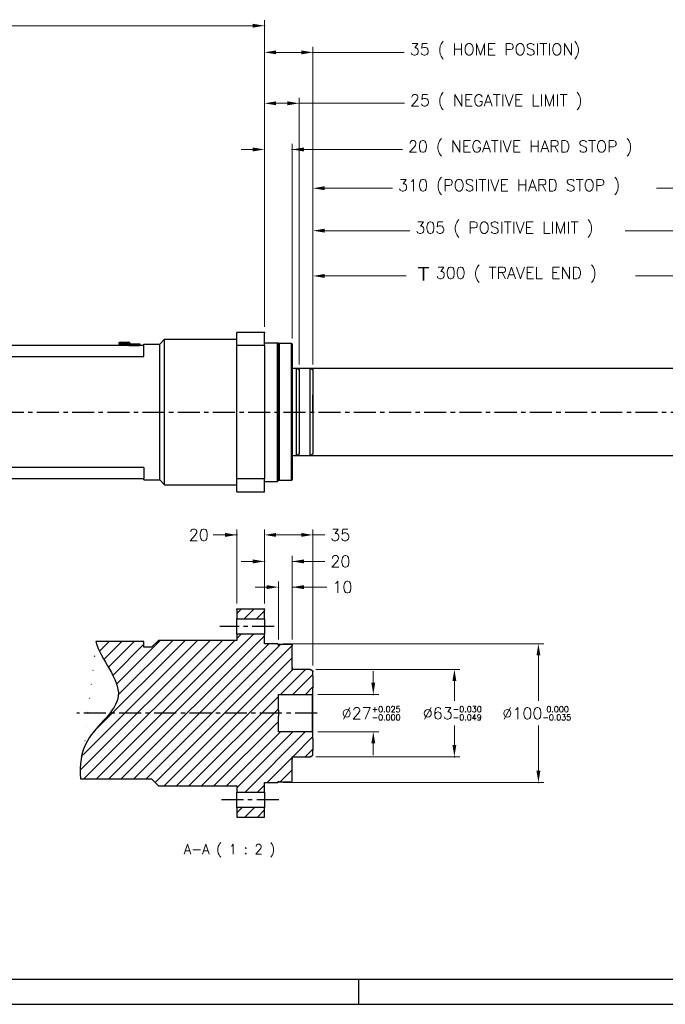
# Model space of a CAD drawing. Extents: x 47048 to 48775, y 4691 to 5879.
# Tile 6 of 28: x 47644 to 48110, y 4691 to 5401. Entities that reach past the tile are written whole.
import ezdxf

# ---------------------------------------------------------------- set-up
doc = ezdxf.new("R2010")
doc.units = 0
doc.header["$LTSCALE"] = 25.4
doc.linetypes.add('CENTER', pattern=[2, 1.25, -0.25, 0.25, -0.25])
doc.linetypes.add('CHAIN', pattern=[0.35429999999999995, 0.2362, -0.0295, 0.0591, -0.0295])
doc.layers.get('0').update_dxf_attribs({"linetype": 'CONTINUOUS'})
for name, color, linetype in [('ATA-CENTER', 133, 'CENTER'), ('ATA-HATCH', 252, 'CONTINUOUS'), ('ATA-TEXT', 7, 'CONTINUOUS')]:
    doc.layers.add(name, color=color, linetype=linetype)
doc.layers.add('ATA-DIM', color=252, linetype='CONTINUOUS', lineweight=25)
doc.layers.add('ATA-SECTION', color=3, linetype='CHAIN', lineweight=40)
doc.styles.get("Standard").update_dxf_attribs({"font": 'simplex.shx'})
doc.styles.add('주 문자 (ISO)', font='arial.ttf')
doc.dimstyles.new('ata_A1', dxfattribs={"dimtxt": 4.2, "dimasz": 4.2, "dimexe": 2, "dimexo": 2, "dimgap": 2, "dimtad": 0, "dimtih": 1, "dimtoh": 1, "dimdec": 6, "dimdsep": 46, "dimtxsty": 'Standard', "dimcen": 0, "dimclrd": 252, "dimclre": 252, "dimclrt": 4, "dimadec": 6, "dimazin": 2, "dimtfac": 1, "dimtdec": 6, "dimtofl": 0, "dimtmove": 0, "dimatfit": 3, "dimfxl": 0, "dimtolj": 1, "dimtzin": 0, "dimlwd": 0, "dimlwe": 0, "dimarcsym": 0})

# ---------------------------------------------------------------- blocks, each defined once
blk = doc.blocks.new('*D12127')
at = {"color": 0}
for p in [(48161.03966307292, 5248.747061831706), (47856.03966307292, 5148.238948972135), (48161.03966307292, 5148.238948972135)]:
    blk.add_point(p, dxfattribs=at)
at = {"layer": 'ATA-DIM', "color": 252, "lineweight": 0}
for p, q in [((47856.03966307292, 5152.238948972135), (47856.03966307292, 5252.747061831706)), ((48161.03966307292, 5152.238948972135), (48161.03966307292, 5252.747061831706)), ((47864.43966307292, 5248.747061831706), (47925.89594538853, 5248.747061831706)), ((48152.63966307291, 5248.747061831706), (48081.31594538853, 5248.747061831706))]:
    blk.add_line(p, q, dxfattribs=at)
at = {"layer": 'ATA-DIM', "color": 252}
for points in [[(47864.43966307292, 5250.147061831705), (47864.43966307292, 5247.347061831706), (47856.03966307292, 5248.747061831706)], [(48152.63966307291, 5247.347061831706), (48152.63966307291, 5250.147061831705), (48161.03966307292, 5248.747061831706)]]:
    blk.add_solid(points, dxfattribs=at)
at = {"layer": 'ATA-DIM', "color": 4, "ltscale": 0.2, "insert": (47929.89594538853, 5255.131061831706), "char_height": 8.4, "attachment_point": 1}
blk.add_mtext('\\A1;305 ( POSITIVE LIMIT )', dxfattribs=at)
blk = doc.blocks.new('*D12125')
at = {"color": 0}
for p in [(48166.03966307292, 5279.397638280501), (47856.03966307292, 5148.238948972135), (48166.03966307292, 5148.238948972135)]:
    blk.add_point(p, dxfattribs=at)
at = {"layer": 'ATA-DIM', "color": 252, "lineweight": 0}
for p, q in [((47856.03966307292, 5152.238948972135), (47856.03966307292, 5283.397638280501)), ((47864.43966307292, 5279.397638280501), (47913.46502450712, 5279.397638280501)), ((48157.63966307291, 5279.397638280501), (48103.91302450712, 5279.397638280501)), ((48166.03966307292, 5152.238948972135), (48166.03966307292, 5283.397638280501))]:
    blk.add_line(p, q, dxfattribs=at)
at = {"layer": 'ATA-DIM', "color": 252}
for points in [[(47864.43966307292, 5280.797638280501), (47864.43966307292, 5277.997638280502), (47856.03966307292, 5279.397638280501)], [(48157.63966307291, 5277.997638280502), (48157.63966307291, 5280.797638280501), (48166.03966307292, 5279.397638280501)]]:
    blk.add_solid(points, dxfattribs=at)
at = {"layer": 'ATA-DIM', "color": 4, "ltscale": 0.2, "insert": (47917.46502450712, 5285.781638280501), "char_height": 8.4, "attachment_point": 1}
blk.add_mtext('\\A1;310 (POSITIVE HARD STOP )', dxfattribs=at)
blk = doc.blocks.new('*D12124')
at = {"color": 0}
for p in [(48156.03966307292, 5216.098311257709), (47856.03966307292, 5148.238948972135), (48156.03966307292, 5148.238948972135)]:
    blk.add_point(p, dxfattribs=at)
at = {"layer": 'ATA-DIM', "color": 252, "lineweight": 0}
for p, q in [((47856.03966307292, 5152.238948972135), (47856.03966307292, 5220.098311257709)), ((47864.43966307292, 5216.098311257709), (47923.28966307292, 5216.098311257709)), ((48147.63966307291, 5216.098311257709), (48088.78966307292, 5216.098311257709)), ((48156.03966307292, 5152.238948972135), (48156.03966307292, 5220.098311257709))]:
    blk.add_line(p, q, dxfattribs=at)
at = {"layer": 'ATA-DIM', "color": 252}
for points in [[(47864.43966307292, 5217.498311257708), (47864.43966307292, 5214.698311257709), (47856.03966307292, 5216.098311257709)], [(48147.63966307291, 5214.698311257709), (48147.63966307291, 5217.498311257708), (48156.03966307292, 5216.098311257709)]]:
    blk.add_solid(points, dxfattribs=at)
at = {"layer": 'ATA-DIM', "color": 4, "ltscale": 0.2, "insert": (47927.28966307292, 5222.482311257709), "char_height": 8.4, "attachment_point": 1}
blk.add_mtext('\\A1;   300 ( TRAVEL END )', dxfattribs=at)
blk = doc.blocks.new('*D12123')
at = {"color": 0}
for p in [(47856.03966307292, 5377.411660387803), (47821.03966307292, 5175.393649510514), (47856.03966307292, 5148.238948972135)]:
    blk.add_point(p, dxfattribs=at)
at = {"layer": 'ATA-DIM', "color": 252, "lineweight": 0}
for p, q in [((47821.03966307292, 5179.393649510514), (47821.03966307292, 5381.411660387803)), ((47856.03966307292, 5152.238948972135), (47856.03966307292, 5381.411660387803)), ((47829.43966307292, 5377.411660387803), (47847.63966307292, 5377.411660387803)), ((47856.03966307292, 5377.411660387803), (47921.83952247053, 5377.411660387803))]:
    blk.add_line(p, q, dxfattribs=at)
at = {"layer": 'ATA-DIM', "color": 252}
for points in [[(47829.43966307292, 5378.811660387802), (47829.43966307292, 5376.011660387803), (47821.03966307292, 5377.411660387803)], [(47847.63966307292, 5376.011660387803), (47847.63966307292, 5378.811660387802), (47856.03966307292, 5377.411660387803)]]:
    blk.add_solid(points, dxfattribs=at)
at = {"layer": 'ATA-DIM', "color": 4, "ltscale": 0.2, "insert": (47925.83952247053, 5383.795660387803), "char_height": 8.4, "attachment_point": 1}
blk.add_mtext('\\A1;35 ( HOME POSITION)', dxfattribs=at)
blk = doc.blocks.new('*D12122')
at = {"color": 0}
for p in [(47846.03966307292, 5340.660219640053), (47821.03966307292, 5175.393649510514), (47846.03966307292, 5148.238948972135)]:
    blk.add_point(p, dxfattribs=at)
at = {"layer": 'ATA-DIM', "color": 252, "lineweight": 0}
for p, q in [((47821.03966307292, 5179.393649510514), (47821.03966307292, 5344.660219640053)), ((47846.03966307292, 5152.238948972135), (47846.03966307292, 5344.660219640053)), ((47829.43966307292, 5340.660219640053), (47837.63966307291, 5340.660219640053)), ((47846.03966307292, 5340.660219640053), (47921.93950121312, 5340.660219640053))]:
    blk.add_line(p, q, dxfattribs=at)
at = {"layer": 'ATA-DIM', "color": 252}
for points in [[(47829.43966307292, 5342.060219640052), (47829.43966307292, 5339.260219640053), (47821.03966307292, 5340.660219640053)], [(47837.63966307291, 5339.260219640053), (47837.63966307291, 5342.060219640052), (47846.03966307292, 5340.660219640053)]]:
    blk.add_solid(points, dxfattribs=at)
at = {"layer": 'ATA-DIM', "color": 4, "ltscale": 0.2, "insert": (47925.93950121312, 5347.044219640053), "char_height": 8.4, "attachment_point": 1}
blk.add_mtext('\\A1;25 ( NEGATIVE LIMIT )', dxfattribs=at)
blk = doc.blocks.new('*D12121')
at = {"color": 0}
for p in [(47841.03966307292, 5307.339874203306), (47821.03966307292, 5175.393649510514), (47841.03966307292, 5166.893649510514)]:
    blk.add_point(p, dxfattribs=at)
at = {"layer": 'ATA-DIM', "color": 252, "lineweight": 0}
for p, q in [((47812.63966307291, 5307.339874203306), (47804.23966307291, 5307.339874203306)), ((47821.03966307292, 5179.393649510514), (47821.03966307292, 5311.339874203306)), ((47841.03966307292, 5170.893649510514), (47841.03966307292, 5311.339874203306)), ((47841.03966307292, 5307.339874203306), (47920.58429741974, 5307.339874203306)), ((47849.43966307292, 5307.339874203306), (47857.83966307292, 5307.339874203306))]:
    blk.add_line(p, q, dxfattribs=at)
at = {"layer": 'ATA-DIM', "color": 252}
for points in [[(47812.63966307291, 5305.939874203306), (47812.63966307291, 5308.739874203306), (47821.03966307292, 5307.339874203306)], [(47849.43966307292, 5308.739874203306), (47849.43966307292, 5305.939874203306), (47841.03966307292, 5307.339874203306)]]:
    blk.add_solid(points, dxfattribs=at)
at = {"layer": 'ATA-DIM', "color": 4, "ltscale": 0.2, "insert": (47924.58429741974, 5313.723874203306), "char_height": 8.4, "attachment_point": 1}
blk.add_mtext('\\A1;20 ( NEGATIVE HARD STOP )', dxfattribs=at)
blk = doc.blocks.new('*D12130')
at = {"color": 0}
for p in [(47854.03966307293, 4932.166524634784), (47854.03966307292, 4869.166524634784), (47958.03966307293, 4869.166524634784)]:
    blk.add_point(p, dxfattribs=at)
at = {"layer": 'ATA-DIM', "color": 252, "lineweight": 0}
for p, q in [((47858.03966307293, 4932.166524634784), (47962.03966307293, 4932.166524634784)), ((47958.03966307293, 4923.766524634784), (47958.03966307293, 4909.566524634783)), ((47958.03966307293, 4877.566524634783), (47958.03966307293, 4891.766524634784)), ((47858.03966307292, 4869.166524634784), (47962.03966307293, 4869.166524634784))]:
    blk.add_line(p, q, dxfattribs=at)
at = {"layer": 'ATA-DIM', "color": 252}
for points in [[(47959.43966307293, 4923.766524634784), (47956.63966307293, 4923.766524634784), (47958.03966307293, 4932.166524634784)], [(47956.63966307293, 4877.566524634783), (47959.43966307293, 4877.566524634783), (47958.03966307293, 4869.166524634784)]]:
    blk.add_solid(points, dxfattribs=at)
at = {"layer": 'ATA-DIM', "color": 4, "ltscale": 0.2, "insert": (47935.27566307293, 4905.566524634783), "char_height": 8.4, "attachment_point": 1}
blk.add_mtext('\\A1;%%C63{\\H4.200000;\\S-0.030^ -0.049;}', dxfattribs=at)
blk = doc.blocks.new('*D12128')
at = {"color": 0}
for p in [(47855.53966307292, 4914.166524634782), (47899.53966307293, 4914.166524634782), (47855.53966307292, 4887.16652463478)]:
    blk.add_point(p, dxfattribs=at)
at = {"layer": 'ATA-DIM', "color": 252, "lineweight": 0}
for p, q in [((47899.53966307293, 4922.566524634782), (47899.53966307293, 4930.966524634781)), ((47859.53966307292, 4914.166524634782), (47903.53966307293, 4914.166524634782)), ((47859.53966307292, 4887.16652463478), (47903.53966307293, 4887.16652463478)), ((47899.53966307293, 4878.766524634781), (47899.53966307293, 4870.366524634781))]:
    blk.add_line(p, q, dxfattribs=at)
at = {"layer": 'ATA-DIM', "color": 252}
for points in [[(47898.13966307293, 4922.566524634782), (47900.93966307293, 4922.566524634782), (47899.53966307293, 4914.166524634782)], [(47900.93966307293, 4878.766524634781), (47898.13966307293, 4878.766524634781), (47899.53966307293, 4887.16652463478)]]:
    blk.add_solid(points, dxfattribs=at)
at = {"layer": 'ATA-DIM', "color": 4, "ltscale": 0.2, "insert": (47876.77566307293, 4905.566524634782), "char_height": 8.4, "attachment_point": 1}
blk.add_mtext('\\A1;%%C27{\\H4.200000;\\S+0.025^ -0.000;}', dxfattribs=at)
blk = doc.blocks.new('*D12129')
at = {"color": 0}
for p in [(47801.03966307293, 5029.232784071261), (47801.03966307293, 4975.666524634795), (47821.03966307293, 4975.666524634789)]:
    blk.add_point(p, dxfattribs=at)
at = {"layer": 'ATA-DIM', "color": 252, "lineweight": 0}
for p, q in [((47801.03966307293, 4979.666524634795), (47801.03966307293, 5033.232784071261)), ((47821.03966307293, 4979.666524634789), (47821.03966307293, 5033.232784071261)), ((47801.03966307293, 5029.232784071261), (47784.05081792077, 5029.232784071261)), ((47792.63966307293, 5029.232784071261), (47784.23966307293, 5029.232784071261)), ((47829.43966307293, 5029.232784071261), (47837.83966307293, 5029.232784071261))]:
    blk.add_line(p, q, dxfattribs=at)
at = {"layer": 'ATA-DIM', "color": 252}
for points in [[(47792.63966307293, 5027.832784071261), (47792.63966307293, 5030.63278407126), (47801.03966307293, 5029.232784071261)], [(47829.43966307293, 5030.63278407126), (47829.43966307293, 5027.832784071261), (47821.03966307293, 5029.232784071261)]]:
    blk.add_solid(points, dxfattribs=at)
at = {"layer": 'ATA-DIM', "color": 4, "ltscale": 0.2, "insert": (47766.44281792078, 5033.43278407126), "char_height": 8.4, "attachment_point": 1}
blk.add_mtext('\\A1;20', dxfattribs=at)
blk = doc.blocks.new('*D12134')
at = {"color": 0}
for p in [(47831.03966307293, 4991.567319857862), (47831.03966307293, 4949.666524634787), (47841.03966307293, 4949.666524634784)]:
    blk.add_point(p, dxfattribs=at)
at = {"layer": 'ATA-DIM', "color": 252, "lineweight": 0}
for p, q in [((47831.03966307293, 4953.666524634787), (47831.03966307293, 4995.567319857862)), ((47841.03966307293, 4953.666524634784), (47841.03966307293, 4995.567319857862)), ((47822.63966307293, 4991.567319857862), (47814.23966307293, 4991.567319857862)), ((47841.03966307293, 4991.567319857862), (47866.07303629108, 4991.567319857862)), ((47849.43966307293, 4991.567319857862), (47857.83966307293, 4991.567319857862))]:
    blk.add_line(p, q, dxfattribs=at)
at = {"layer": 'ATA-DIM', "color": 252}
for points in [[(47822.63966307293, 4990.167319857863), (47822.63966307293, 4992.967319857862), (47831.03966307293, 4991.567319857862)], [(47849.43966307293, 4992.967319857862), (47849.43966307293, 4990.167319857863), (47841.03966307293, 4991.567319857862)]]:
    blk.add_solid(points, dxfattribs=at)
at = {"layer": 'ATA-DIM', "color": 4, "ltscale": 0.2, "insert": (47870.07303629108, 4995.767319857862), "char_height": 8.4, "attachment_point": 1}
blk.add_mtext('\\A1;10', dxfattribs=at)
blk = doc.blocks.new('*D12133')
at = {"color": 0}
for p in [(47821.03966307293, 5010.12479931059), (47821.03966307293, 4975.666524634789), (47841.03966307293, 4949.666524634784)]:
    blk.add_point(p, dxfattribs=at)
at = {"layer": 'ATA-DIM', "color": 252, "lineweight": 0}
for p, q in [((47812.63966307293, 5010.12479931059), (47804.23966307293, 5010.12479931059)), ((47821.03966307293, 4979.666524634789), (47821.03966307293, 5014.12479931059)), ((47841.03966307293, 4953.666524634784), (47841.03966307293, 5014.12479931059)), ((47841.03966307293, 5010.12479931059), (47864.63566307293, 5010.12479931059)), ((47849.43966307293, 5010.12479931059), (47857.83966307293, 5010.12479931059))]:
    blk.add_line(p, q, dxfattribs=at)
at = {"layer": 'ATA-DIM', "color": 252}
for points in [[(47812.63966307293, 5008.72479931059), (47812.63966307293, 5011.52479931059), (47821.03966307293, 5010.12479931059)], [(47849.43966307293, 5011.52479931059), (47849.43966307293, 5008.72479931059), (47841.03966307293, 5010.12479931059)]]:
    blk.add_solid(points, dxfattribs=at)
at = {"layer": 'ATA-DIM', "color": 4, "ltscale": 0.2, "insert": (47868.63566307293, 5014.32479931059), "char_height": 8.4, "attachment_point": 1}
blk.add_mtext('\\A1;20', dxfattribs=at)
blk = doc.blocks.new('*D12132')
at = {"color": 0}
for p in [(47856.03966307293, 5029.232784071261), (47821.03966307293, 4975.666524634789), (47856.03966307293, 4931.011824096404)]:
    blk.add_point(p, dxfattribs=at)
at = {"layer": 'ATA-DIM', "color": 252, "lineweight": 0}
for p, q in [((47821.03966307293, 4979.666524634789), (47821.03966307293, 5033.232784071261)), ((47856.03966307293, 4935.011824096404), (47856.03966307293, 5033.232784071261)), ((47829.43966307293, 5029.232784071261), (47847.63966307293, 5029.232784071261)), ((47856.03966307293, 5029.232784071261), (47864.50987108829, 5029.232784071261))]:
    blk.add_line(p, q, dxfattribs=at)
at = {"layer": 'ATA-DIM', "color": 252}
for points in [[(47829.43966307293, 5030.63278407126), (47829.43966307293, 5027.832784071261), (47821.03966307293, 5029.232784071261)], [(47847.63966307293, 5027.832784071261), (47847.63966307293, 5030.63278407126), (47856.03966307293, 5029.232784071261)]]:
    blk.add_solid(points, dxfattribs=at)
at = {"layer": 'ATA-DIM', "color": 4, "ltscale": 0.2, "insert": (47868.50987108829, 5033.43278407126), "char_height": 8.4, "attachment_point": 1}
blk.add_mtext('\\A1;35', dxfattribs=at)
blk = doc.blocks.new('*D12131')
at = {"color": 0}
for p in [(47830.53966307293, 4950.666524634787), (47830.53966307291, 4850.666524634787), (48018.6563423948, 4850.666524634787)]:
    blk.add_point(p, dxfattribs=at)
at = {"layer": 'ATA-DIM', "color": 252, "lineweight": 0}
for p, q in [((47834.53966307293, 4950.666524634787), (48022.6563423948, 4950.666524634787)), ((48018.6563423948, 4942.266524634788), (48018.6563423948, 4909.566524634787)), ((48018.6563423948, 4859.066524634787), (48018.6563423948, 4891.766524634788)), ((47834.53966307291, 4850.666524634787), (48022.6563423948, 4850.666524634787))]:
    blk.add_line(p, q, dxfattribs=at)
at = {"layer": 'ATA-DIM', "color": 252}
for points in [[(48020.0563423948, 4942.266524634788), (48017.25634239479, 4942.266524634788), (48018.6563423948, 4950.666524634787)], [(48017.25634239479, 4859.066524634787), (48020.0563423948, 4859.066524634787), (48018.6563423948, 4850.666524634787)]]:
    blk.add_solid(points, dxfattribs=at)
at = {"layer": 'ATA-DIM', "color": 4, "ltscale": 0.2, "insert": (47992.7003423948, 4905.566524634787), "char_height": 8.4, "attachment_point": 1}
blk.add_mtext('\\A1;%%C100{\\H4.200000;\\S 0.000^ -0.035;}', dxfattribs=at)
blk = doc.blocks.new('*D12136')
at = {"color": 0}
for p in [(47821.03966307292, 5396.640543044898), (47208.03966307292, 5299.393649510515), (47821.03966307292, 5175.393649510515)]:
    blk.add_point(p, dxfattribs=at)
at = {"layer": 'ATA-DIM', "color": 252, "lineweight": 0}
for p, q in [((47208.03966307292, 5303.393649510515), (47208.03966307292, 5400.640543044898)), ((47821.03966307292, 5179.393649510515), (47821.03966307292, 5400.640543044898)), ((47216.43966307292, 5396.640543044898), (47489.07766307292, 5396.640543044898)), ((47812.63966307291, 5396.640543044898), (47540.00166307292, 5396.640543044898))]:
    blk.add_line(p, q, dxfattribs=at)
at = {"layer": 'ATA-DIM', "color": 252}
for points in [[(47216.43966307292, 5398.040543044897), (47216.43966307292, 5395.240543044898), (47208.03966307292, 5396.640543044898)], [(47812.63966307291, 5395.240543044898), (47812.63966307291, 5398.040543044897), (47821.03966307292, 5396.640543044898)]]:
    blk.add_solid(points, dxfattribs=at)
at = {"layer": 'ATA-DIM', "color": 4, "ltscale": 0.2, "insert": (47493.07766307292, 5400.840543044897), "char_height": 8.4, "attachment_point": 1}
blk.add_mtext('\\A1;   613', dxfattribs=at)
blk = doc.blocks.new('*D12120')
at = {"color": 0}
for p in [(47821.03966307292, 5396.640543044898), (47208.03966307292, 5299.393649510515), (47821.03966307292, 5175.393649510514)]:
    blk.add_point(p, dxfattribs=at)
at = {"layer": 'ATA-DIM', "color": 252, "lineweight": 0}
for p, q in [((47208.03966307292, 5303.393649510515), (47208.03966307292, 5400.640543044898)), ((47821.03966307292, 5179.393649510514), (47821.03966307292, 5400.640543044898)), ((47216.43966307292, 5396.640543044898), (47489.07766307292, 5396.640543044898)), ((47812.63966307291, 5396.640543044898), (47540.00166307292, 5396.640543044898))]:
    blk.add_line(p, q, dxfattribs=at)
at = {"layer": 'ATA-DIM', "color": 252}
for points in [[(47216.43966307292, 5398.040543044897), (47216.43966307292, 5395.240543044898), (47208.03966307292, 5396.640543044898)], [(47812.63966307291, 5395.240543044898), (47812.63966307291, 5398.040543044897), (47821.03966307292, 5396.640543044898)]]:
    blk.add_solid(points, dxfattribs=at)
at = {"layer": 'ATA-DIM', "color": 4, "ltscale": 0.2, "insert": (47493.07766307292, 5400.840543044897), "char_height": 8.4, "attachment_point": 1}
blk.add_mtext('\\A1;   613', dxfattribs=at)
blk = doc.blocks.new('ata-Border-A1-002')
blk.add_line((833.9999999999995, 9.000000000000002), (7, 8.999999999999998))
at = {"color": 253, "ltscale": 0.5}
for p, q in [((420.4999999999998, 9), (420.4999999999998, 0)), ((0, 0), (841.0000000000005, 0))]:
    blk.add_line(p, q, dxfattribs=at)

msp = doc.modelspace()

# ---------------------------------------------------------------- hatches: boundary and pattern name
at = {"layer": 'ATA-HATCH'}
h = msp.add_hatch(dxfattribs=at)
h.set_pattern_fill('ANSI31', color=256, scale=2)
h.set_pattern_definition([(45, (45584.3939760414, 1283.006606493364), (-4.490128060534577, 4.490128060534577), [])])
edge = h.paths.add_edge_path()
edge.add_line((47744.53966307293, 4953.166524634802), (47739.53966307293, 4948.166524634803))
edge.add_line((47739.53966307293, 4948.166524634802), (47734.03966307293, 4948.166524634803))
edge.add_line((47734.03966307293, 4948.166524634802), (47734.03966307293, 4952.298538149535))
edge.add_line((47734.03966307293, 4952.298538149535), (47699.45706060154, 4952.29853814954))
edge.add_spline(control_points=[(47699.45706060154, 4952.298538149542), (47702.70055188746, 4939.226389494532), (47729.94994866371, 4912.280400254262), (47689.46256105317, 4885.161104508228), (47687.58131959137, 4862.91367286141), (47688.38324101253, 4853.166524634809)], knot_values=[29.95343203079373, 29.95343203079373, 29.95343203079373, 29.95343203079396, 51.11458799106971, 70.8278344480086, 85.1607967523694, 85.1607967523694, 85.1607967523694, 85.1607967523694], degree=3, periodic=0)
edge.add_line((47688.38324101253, 4853.166524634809), (47739.53966307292, 4853.166524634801))
edge.add_line((47739.53966307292, 4853.166524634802), (47744.53966307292, 4848.166524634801))
edge.add_line((47744.53966307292, 4848.166524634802), (47801.03966307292, 4848.166524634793))
edge.add_line((47801.03966307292, 4848.166524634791), (47801.03966307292, 4843.666343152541))
edge.add_line((47801.03966307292, 4843.666343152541), (47821.03966307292, 4843.666343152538))
edge.add_line((47821.03966307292, 4843.666343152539), (47821.03966307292, 4850.666524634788))
edge.add_line((47821.03966307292, 4850.666524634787), (47830.53966307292, 4850.666524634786))
edge.add_line((47830.53966307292, 4850.666524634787), (47831.03966307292, 4851.166524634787))
edge.add_line((47831.03966307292, 4851.166524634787), (47831.03966307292, 4851.666524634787))
edge.add_line((47831.03966307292, 4851.666524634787), (47831.53966307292, 4851.166524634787))
edge.add_line((47831.53966307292, 4851.166524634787), (47840.53966307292, 4851.166524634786))
edge.add_line((47840.53966307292, 4851.166524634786), (47841.03966307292, 4851.666524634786))
edge.add_line((47841.03966307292, 4851.666524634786), (47841.03966307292, 4867.416524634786))
edge.add_line((47841.03966307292, 4867.416524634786), (47841.03966307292, 4868.166145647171))
edge.add_line((47841.03966307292, 4868.16614564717), (47841.03966307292, 4868.966524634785))
edge.add_line((47841.03966307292, 4868.966524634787), (47841.03966307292, 4869.166524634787))
edge.add_line((47841.03966307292, 4869.166524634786), (47854.03966307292, 4869.166524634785))
edge.add_line((47854.03966307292, 4869.166524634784), (47856.03966307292, 4870.321225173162))
edge.add_line((47856.03966307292, 4870.321225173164), (47856.03966307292, 4873.978564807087))
edge.add_line((47856.03966307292, 4873.978564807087), (47856.03966307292, 4882.354497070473))
edge.add_line((47856.03966307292, 4882.354497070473), (47856.03966307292, 4886.666524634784))
edge.add_line((47856.03966307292, 4886.666524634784), (47855.53966307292, 4887.166524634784))
edge.add_line((47855.53966307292, 4887.166524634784), (47831.03966307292, 4887.166524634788))
edge.add_line((47831.03966307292, 4887.166524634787), (47831.03966307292, 4898.541524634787))
edge.add_line((47831.03966307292, 4898.541524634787), (47831.03966307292, 4902.791524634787))
edge.add_line((47831.03966307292, 4902.791524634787), (47831.03966307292, 4914.166524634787))
edge.add_line((47831.03966307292, 4914.166524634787), (47855.53966307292, 4914.166524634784))
edge.add_line((47855.53966307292, 4914.166524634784), (47856.03966307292, 4914.666524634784))
edge.add_line((47856.03966307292, 4914.666524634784), (47856.03966307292, 4918.978552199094))
edge.add_line((47856.03966307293, 4918.978552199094), (47856.03966307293, 4927.354484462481))
edge.add_line((47856.03966307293, 4927.354484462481), (47856.03966307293, 4931.011824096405))
edge.add_line((47856.03966307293, 4931.011824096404), (47854.03966307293, 4932.166524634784))
edge.add_line((47854.03966307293, 4932.166524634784), (47841.03966307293, 4932.166524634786))
edge.add_line((47841.03966307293, 4932.166524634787), (47841.03966307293, 4932.366524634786))
edge.add_line((47841.03966307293, 4932.366524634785), (47841.03966307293, 4933.166903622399))
edge.add_line((47841.03966307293, 4933.166903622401), (47841.03966307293, 4933.916524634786))
edge.add_line((47841.03966307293, 4933.916524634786), (47841.03966307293, 4949.666524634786))
edge.add_line((47841.03966307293, 4949.666524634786), (47840.53966307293, 4950.166524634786))
edge.add_line((47840.53966307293, 4950.166524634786), (47831.53966307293, 4950.166524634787))
edge.add_line((47831.53966307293, 4950.166524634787), (47831.03966307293, 4949.666524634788))
edge.add_line((47831.03966307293, 4949.666524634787), (47831.03966307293, 4950.166524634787))
edge.add_line((47831.03966307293, 4950.166524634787), (47830.53966307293, 4950.666524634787))
edge.add_line((47830.53966307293, 4950.666524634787), (47821.03966307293, 4950.666524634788))
edge.add_line((47821.03966307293, 4950.666524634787), (47821.03966307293, 4957.666706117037))
edge.add_line((47821.03966307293, 4957.666706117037), (47801.03966307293, 4957.666706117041))
edge.add_line((47801.03966307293, 4957.666706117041), (47801.03966307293, 4953.166524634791))
edge.add_line((47801.03966307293, 4953.166524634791), (47744.53966307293, 4953.1665246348))
h.paths.add_polyline_path([(47801.03966307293, 4975.666524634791), (47801.03966307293, 4968.666308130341), (47821.03966307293, 4968.666308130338), (47821.03966307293, 4975.666524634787)])
h.paths.add_polyline_path([(47801.03966307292, 4832.666741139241), (47801.03966307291, 4825.666524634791), (47821.03966307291, 4825.666524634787), (47821.03966307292, 4832.666741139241)])

# ---------------------------------------------------------------- linework, layer by layer
for p, q in [((47821.03966307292, 5175.393649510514), (47801.03966307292, 5175.393649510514)), ((47801.03966307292, 5166.047050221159), (47801.03966307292, 5175.393649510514)), ((47821.03966307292, 5166.047050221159), (47821.03966307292, 5175.393649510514)), ((47734.03966307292, 5165.893649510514), (47364.03966307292, 5165.893649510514)), ((47716.03966307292, 5167.393649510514), (47716.03966307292, 5166.893649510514)), ((47724.03966307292, 5167.393649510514), (47716.03966307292, 5167.393649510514)), ((47716.03966307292, 5166.893649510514), (47723.03966307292, 5166.893649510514)), ((47717.03966307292, 5168.393649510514), (47723.03966307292, 5168.393649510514)), ((47718.03966307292, 5166.693649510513), (47718.03966307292, 5165.893649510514)), ((47718.03966307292, 5166.693649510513), (47722.03966307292, 5166.693649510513)), ((47722.03966307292, 5166.693649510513), (47722.03966307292, 5165.893649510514)), ((47723.03966307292, 5166.993649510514), (47723.23966307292, 5166.993649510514)), ((47723.03966307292, 5166.493649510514), (47723.03966307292, 5166.993649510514)), ((47723.03966307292, 5166.493649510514), (47723.23966307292, 5166.493649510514)), ((47723.03966307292, 5165.893649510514), (47723.03966307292, 5166.493649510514)), ((47723.23966307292, 5166.993649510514), (47730.83966307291, 5166.993649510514)), ((47723.23966307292, 5166.993649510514), (47723.23966307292, 5165.893649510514)), ((47723.25466307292, 5166.983649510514), (47730.82466307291, 5166.983649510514)), ((47723.25466307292, 5166.983649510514), (47723.25466307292, 5165.983649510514)), ((47723.25466307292, 5165.983649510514), (47730.82466307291, 5165.983649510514)), ((47723.25466307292, 5165.893649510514), (47723.25466307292, 5165.983649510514)), ((47724.03966307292, 5167.393649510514), (47724.03966307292, 5166.993649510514)), ((47730.82466307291, 5165.983649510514), (47730.82466307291, 5166.983649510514)), ((47730.82466307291, 5165.983649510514), (47730.82466307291, 5165.893649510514)), ((47730.83966307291, 5165.893649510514), (47730.83966307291, 5166.993649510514)), ((47730.83966307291, 5166.993649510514), (47731.03966307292, 5166.993649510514)), ((47730.83966307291, 5166.493649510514), (47731.03966307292, 5166.493649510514)), ((47731.03966307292, 5166.993649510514), (47731.03966307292, 5166.493649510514)), ((47731.03966307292, 5166.493649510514), (47731.03966307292, 5165.893649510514)), ((47734.03966307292, 5166.893649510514), (47745.53966307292, 5166.893649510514)), ((47734.03966307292, 5165.893649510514), (47734.03966307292, 5166.893649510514)), ((47734.03966307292, 5157.893649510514), (47734.03966307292, 5165.893649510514)), ((47745.53966307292, 5166.893649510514), (47749.03966307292, 5170.393649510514)), ((47745.53966307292, 5068.893649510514), (47745.53966307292, 5166.893649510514)), ((47749.03966307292, 5170.393649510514), (47801.03966307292, 5170.393649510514)), ((47749.03966307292, 5065.393649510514), (47749.03966307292, 5170.393649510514)), ((47801.03966307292, 5166.047050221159), (47821.03966307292, 5166.047050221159)), ((47801.03966307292, 5069.740248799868), (47801.03966307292, 5166.047050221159)), ((47821.03966307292, 5167.893649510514), (47830.53966307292, 5167.893649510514)), ((47821.03966307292, 5166.047050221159), (47821.03966307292, 5069.740248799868)), ((47831.03966307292, 5167.393649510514), (47830.53966307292, 5167.893649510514)), ((47830.53966307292, 5067.893649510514), (47830.53966307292, 5167.893649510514)), ((47831.03966307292, 5166.893649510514), (47831.53966307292, 5167.393649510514)), ((47831.03966307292, 5167.393649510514), (47831.03966307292, 5068.393649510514)), ((47840.53966307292, 5167.393649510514), (47831.53966307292, 5167.393649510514)), ((47831.53966307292, 5167.393649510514), (47831.53966307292, 5068.393649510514)), ((47841.03966307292, 5166.893649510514), (47840.53966307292, 5167.393649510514)), ((47840.53966307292, 5068.393649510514), (47840.53966307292, 5167.393649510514)), ((47841.03966307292, 5166.893649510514), (47841.03966307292, 5068.893649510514)), ((47364.03966307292, 5157.893649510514), (47734.03966307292, 5157.893649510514)), ((47854.03966307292, 5149.393649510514), (47841.03966307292, 5149.393649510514)), ((47856.03966307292, 5148.238948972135), (47854.03966307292, 5149.393649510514)), ((47854.03966307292, 5086.393649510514), (47854.03966307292, 5149.393649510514)), ((47856.03966307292, 5148.238948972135), (47856.03966307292, 5087.548350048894)), ((47856.03966307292, 5148.238948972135), (47856.03966307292, 5087.548350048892)), ((47856.03966307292, 5087.548350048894), (47854.03966307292, 5086.393649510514)), ((47854.03966307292, 5086.393649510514), (47841.03966307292, 5086.393649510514)), ((47734.03966307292, 5077.893649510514), (47364.03966307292, 5077.893649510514)), ((47734.03966307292, 5077.893649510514), (47734.03966307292, 5069.893649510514)), ((47364.03966307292, 5069.893649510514), (47734.03966307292, 5069.893649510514)), ((47734.03966307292, 5068.893649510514), (47734.03966307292, 5069.893649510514)), ((47734.03966307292, 5068.893649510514), (47745.53966307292, 5068.893649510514)), ((47745.53966307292, 5068.893649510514), (47749.03966307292, 5065.393649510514)), ((47821.03966307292, 5069.740248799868), (47801.03966307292, 5069.740248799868)), ((47801.03966307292, 5060.393649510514), (47801.03966307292, 5069.740248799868)), ((47821.03966307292, 5060.393649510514), (47821.03966307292, 5069.740248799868)), ((47821.03966307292, 5067.893649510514), (47830.53966307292, 5067.893649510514)), ((47831.03966307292, 5068.393649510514), (47830.53966307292, 5067.893649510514)), ((47831.03966307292, 5068.893649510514), (47831.53966307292, 5068.393649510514)), ((47840.53966307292, 5068.393649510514), (47831.53966307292, 5068.393649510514)), ((47841.03966307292, 5068.893649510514), (47840.53966307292, 5068.393649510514)), ((47749.03966307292, 5065.393649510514), (47801.03966307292, 5065.393649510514)), ((47801.03966307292, 5060.393649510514), (47821.03966307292, 5060.393649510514)), ((47801.03966307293, 4975.666524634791), (47801.03966307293, 4968.666308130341)), ((47821.03966307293, 4975.666524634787), (47801.03966307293, 4975.666524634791)), ((47821.03966307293, 4968.666308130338), (47821.03966307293, 4975.666524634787)), ((47801.03966307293, 4957.666706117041), (47801.03966307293, 4968.666308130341)), ((47801.03966307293, 4968.666308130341), (47821.03966307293, 4968.666308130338)), ((47821.03966307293, 4968.666308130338), (47821.03966307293, 4957.666706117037)), ((47734.03966307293, 4952.298538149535), (47699.45706060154, 4952.298538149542)), ((47734.03966307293, 4948.166524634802), (47734.03966307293, 4952.298538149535)), ((47744.53966307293, 4953.166524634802), (47739.53966307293, 4948.166524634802)), ((47801.03966307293, 4953.166524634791), (47744.53966307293, 4953.166524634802)), ((47801.03966307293, 4957.666706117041), (47801.03966307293, 4953.166524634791)), ((47821.03966307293, 4957.666706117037), (47801.03966307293, 4957.666706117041)), ((47821.03966307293, 4950.666524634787), (47821.03966307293, 4957.666706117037)), ((47739.53966307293, 4948.166524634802), (47734.03966307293, 4948.166524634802)), ((47830.53966307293, 4950.666524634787), (47821.03966307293, 4950.666524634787)), ((47831.03966307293, 4950.166524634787), (47830.53966307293, 4950.666524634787)), ((47831.53966307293, 4950.166524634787), (47831.03966307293, 4949.666524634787)), ((47831.03966307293, 4949.666524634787), (47831.03966307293, 4950.166524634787)), ((47840.53966307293, 4950.166524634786), (47831.53966307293, 4950.166524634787)), ((47841.03966307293, 4949.666524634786), (47840.53966307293, 4950.166524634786)), ((47841.03966307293, 4933.916524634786), (47841.03966307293, 4949.666524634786)), ((47841.03966307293, 4933.916524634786), (47841.03966307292, 4933.166903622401)), ((47841.03966307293, 4932.366524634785), (47841.03966307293, 4933.166903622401)), ((47841.03966307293, 4932.166524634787), (47841.03966307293, 4932.366524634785)), ((47854.03966307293, 4932.166524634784), (47841.03966307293, 4932.166524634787)), ((47856.03966307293, 4931.011824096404), (47854.03966307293, 4932.166524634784)), ((47856.03966307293, 4927.354484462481), (47856.03966307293, 4931.011824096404)), ((47856.03966307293, 4927.354484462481), (47856.03966307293, 4918.978552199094)), ((47856.03966307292, 4914.666524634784), (47856.03966307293, 4918.978552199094)), ((47831.03966307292, 4902.791524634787), (47831.03966307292, 4914.166524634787)), ((47831.03966307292, 4914.166524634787), (47855.53966307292, 4914.166524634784)), ((47855.53966307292, 4914.166524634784), (47856.03966307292, 4914.666524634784)), ((47855.53966307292, 4914.166524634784), (47855.53966307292, 4887.166524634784)), ((47856.03966307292, 4886.666524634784), (47856.03966307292, 4914.666524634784)), ((47831.03966307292, 4902.791524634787), (47831.03966307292, 4898.541524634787)), ((47831.03966307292, 4887.166524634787), (47831.03966307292, 4898.541524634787)), ((47855.53966307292, 4887.166524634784), (47831.03966307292, 4887.166524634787)), ((47856.03966307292, 4886.666524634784), (47855.53966307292, 4887.166524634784)), ((47856.03966307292, 4882.354497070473), (47856.03966307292, 4886.666524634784)), ((47856.03966307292, 4882.354497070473), (47856.03966307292, 4873.978564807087)), ((47856.03966307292, 4870.321225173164), (47856.03966307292, 4873.978564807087)), ((47841.03966307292, 4868.966524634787), (47841.03966307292, 4869.166524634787)), ((47841.03966307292, 4869.166524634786), (47854.03966307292, 4869.166524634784)), ((47841.03966307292, 4868.16614564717), (47841.03966307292, 4868.966524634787)), ((47841.03966307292, 4868.16614564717), (47841.03966307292, 4867.416524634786)), ((47841.03966307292, 4851.666524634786), (47841.03966307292, 4867.416524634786)), ((47854.03966307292, 4869.166524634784), (47856.03966307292, 4870.321225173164)), ((47688.38324101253, 4853.166524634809), (47739.53966307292, 4853.166524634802)), ((47739.53966307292, 4853.166524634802), (47744.53966307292, 4848.166524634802)), ((47744.53966307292, 4848.166524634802), (47801.03966307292, 4848.166524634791)), ((47801.03966307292, 4848.166524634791), (47801.03966307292, 4843.666343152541)), ((47821.03966307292, 4850.666524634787), (47830.53966307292, 4850.666524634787)), ((47821.03966307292, 4843.666343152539), (47821.03966307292, 4850.666524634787)), ((47830.53966307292, 4850.666524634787), (47831.03966307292, 4851.166524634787)), ((47831.03966307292, 4851.666524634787), (47831.53966307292, 4851.166524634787)), ((47831.03966307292, 4851.166524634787), (47831.03966307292, 4851.666524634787)), ((47831.53966307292, 4851.166524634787), (47840.53966307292, 4851.166524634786)), ((47840.53966307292, 4851.166524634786), (47841.03966307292, 4851.666524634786)), ((47801.03966307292, 4832.666741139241), (47801.03966307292, 4843.666343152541)), ((47801.03966307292, 4843.666343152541), (47821.03966307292, 4843.666343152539)), ((47821.03966307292, 4843.666343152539), (47821.03966307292, 4832.666741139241)), ((47801.03966307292, 4832.666741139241), (47801.03966307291, 4825.666524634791)), ((47821.03966307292, 4832.666741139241), (47801.03966307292, 4832.666741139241)), ((47821.03966307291, 4825.666524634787), (47821.03966307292, 4832.666741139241)), ((47801.03966307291, 4825.666524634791), (47821.03966307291, 4825.666524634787))]:
    msp.add_line(p, q)
at = {"color": 251}
for p, q in [((48109.03966307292, 5149.393649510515), (47841.03966307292, 5149.393649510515)), ((48104.03966307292, 5149.393649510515), (47841.03966307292, 5149.393649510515)), ((47846.03966307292, 5148.238948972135), (47844.03966307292, 5149.393649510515)), ((47844.03966307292, 5086.393649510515), (47844.03966307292, 5149.393649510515)), ((47846.03966307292, 5148.238948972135), (47846.03966307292, 5087.548350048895)), ((48164.03966307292, 5149.393649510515), (47891.03966307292, 5149.393649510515)), ((47846.03966307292, 5087.548350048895), (47844.03966307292, 5086.393649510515)), ((48109.03966307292, 5086.393649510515), (47841.03966307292, 5086.393649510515)), ((48104.03966307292, 5086.393649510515), (47841.03966307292, 5086.393649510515)), ((48164.03966307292, 5086.393649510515), (47891.03966307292, 5086.393649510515))]:
    msp.add_line(p, q, dxfattribs=at)
at = {"ltscale": 0.2}
msp.add_line((47856.03966307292, 5117.893649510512), (47856.03966307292, 5130.198783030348), dxfattribs=at)
for centre, radius, start, end in [((47717.03966307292, 5167.393649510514), 1, 90, 180), ((47717.83966307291, 5166.693649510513), 0.200000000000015, 0, 90), ((47722.23966307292, 5166.693649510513), 0.200000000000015, 90, 180), ((47723.03966307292, 5167.393649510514), 1, 0, 90)]:
    msp.add_arc(centre, radius, start, end)
msp.add_open_spline([(47699.45706060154, 4952.298538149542), (47702.70055188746, 4939.226389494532), (47729.94994866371, 4912.280400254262), (47689.46256105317, 4885.161104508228), (47687.58131959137, 4862.91367286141), (47688.38324101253, 4853.166524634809)], degree=3, knots=[29.95343203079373, 29.95343203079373, 29.95343203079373, 29.95343203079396, 51.11458799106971, 70.8278344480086, 85.1607967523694, 85.1607967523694, 85.1607967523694, 85.1607967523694])
at = {"layer": 'ATA-CENTER', "ltscale": 0.5}
for p, q in [((47225.09603492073, 5117.893649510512), (48144.3569988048, 5117.893649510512)), ((47828.14044595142, 4963.166507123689), (47788.77420986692, 4963.166507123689)), ((47859.03966307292, 4900.666524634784), (47685.72139288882, 4900.666524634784)), ((47831.30946824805, 4838.166542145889), (47789.19304211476, 4838.166542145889))]:
    msp.add_line(p, q, dxfattribs=at)

# ---------------------------------------------------------------- block references
at = {"xscale": 2, "yscale": 2, "zscale": 2}
msp.add_blockref('ata-Border-A1-002', (47047.97850688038, 4690.546232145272), dxfattribs=at)
msp.add_blockref('ata-Border-A1-002', (47047.97850688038, 4690.546232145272), dxfattribs=at)

# ---------------------------------------------------------------- texts
at = {"layer": 'ATA-SECTION', "insert": (47931.52249227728, 5212.580712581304), "char_height": 10, "attachment_point": 7, "style": '주 문자 (ISO)'}
msp.add_mtext('T', dxfattribs=at)
at = {"layer": 'ATA-TEXT', "insert": (47762.8334193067, 4796.661839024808), "char_height": 6.99999988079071, "attachment_point": 7}
msp.add_mtext('A-A ( 1 : 2 )', dxfattribs=at)

# ---------------------------------------------------------------- dimensions: what is measured, and where the dimension line sits
at = {"layer": 'ATA-DIM'}
for base, p1, p2, angle, text, override, picture, middle in [((47821.03966307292, 5396.640543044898), (47208.03966307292, 5299.393649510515), (47821.03966307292, 5175.393649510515), 180, '   <>', {"dimscale": 2, "dimdec": 3, "dimpost": '', "dimtol": 0, "dimlim": 0, "dimtp": 0, "dimtm": 0, "dimtfac": 0.8571428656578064, "dimtdec": 2, "dimtolj": 1, "dimtzin": 0}, '*D12136', (47514.53966307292, 5396.640543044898)), ((47821.03966307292, 5396.640543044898), (47208.03966307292, 5299.393649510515), (47821.03966307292, 5175.393649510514), 180, '   <>', {"dimscale": 2, "dimdec": 3, "dimpost": '', "dimtol": 0, "dimlim": 0, "dimtp": 0, "dimtm": 0, "dimtfac": 0.8571428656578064, "dimtdec": 2, "dimtolj": 1, "dimtzin": 0}, '*D12120', (47514.53966307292, 5396.640543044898)), ((47856.03966307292, 5377.411660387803), (47821.03966307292, 5175.393649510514), (47856.03966307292, 5148.238948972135), 180, '<> ( HOME POSITION)', {"dimscale": 2, "dimdec": 3, "dimtfac": 0.8571428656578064, "dimtdec": 2}, '*D12123', (47995.05552247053, 5377.411660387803)), ((47846.03966307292, 5340.660219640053), (47821.03966307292, 5175.393649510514), (47846.03966307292, 5148.238948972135), 180, '<> ( NEGATIVE LIMIT )', {"dimscale": 2, "dimdec": 3, "dimtfac": 0.8571428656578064, "dimtdec": 2}, '*D12122', (47998.30550121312, 5340.660219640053)), ((47841.03966307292, 5307.339874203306), (47821.03966307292, 5175.393649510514), (47841.03966307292, 5166.893649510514), 180, '<> ( NEGATIVE HARD STOP )', {"dimscale": 2, "dimdec": 3, "dimtfac": 0.8571428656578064, "dimtdec": 2}, '*D12121', (48019.08429741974, 5307.339874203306)), ((48166.03966307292, 5279.397638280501), (47856.03966307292, 5148.238948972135), (48166.03966307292, 5148.238948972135), 180, '<> (POSITIVE HARD STOP )', {"dimscale": 2, "dimdec": 3, "dimtol": 0, "dimlim": 0, "dimtp": 0, "dimtm": 0, "dimtfac": 0.8571428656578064, "dimtdec": 2, "dimtolj": 1, "dimtzin": 0}, '*D12125', (48008.68902450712, 5279.397638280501)), ((48161.03966307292, 5248.747061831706), (47856.03966307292, 5148.238948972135), (48161.03966307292, 5148.238948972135), 180, '<> ( POSITIVE LIMIT )', {"dimscale": 2, "dimdec": 3, "dimtfac": 0.8571428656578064, "dimtdec": 2}, '*D12127', (48003.60594538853, 5248.747061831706)), ((48156.03966307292, 5216.098311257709), (47856.03966307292, 5148.238948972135), (48156.03966307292, 5148.238948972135), 180, '   <> ( TRAVEL END )', {"dimscale": 2, "dimdec": 3, "dimpost": '', "dimtfac": 0.8571428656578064, "dimtdec": 2}, '*D12124', (48006.03966307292, 5216.098311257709)), ((48018.6563423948, 4850.666524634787), (47830.53966307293, 4950.666524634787), (47830.53966307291, 4850.666524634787), 90, '%%C<>', {"dimscale": 2, "dimdec": 3, "dimtol": 1, "dimlim": 0, "dimtp": 0, "dimtm": 0.035000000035, "dimtfac": 0.5, "dimtdec": 3, "dimtolj": 1, "dimtzin": 0}, '*D12131', (48018.6563423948, 4900.666524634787)), ((47958.03966307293, 4869.166524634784), (47854.03966307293, 4932.166524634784), (47854.03966307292, 4869.166524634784), 90, '%%C<>', {"dimscale": 2, "dimdec": 3, "dimtol": 1, "dimlim": 0, "dimtp": -0.03, "dimtm": 0.049, "dimtfac": 0.5, "dimtdec": 3, "dimtolj": 1, "dimtzin": 0}, '*D12130', (47958.03966307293, 4900.666524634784)), ((47899.53966307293, 4914.166524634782), (47855.53966307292, 4887.16652463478), (47855.53966307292, 4914.166524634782), 90, '%%C<>', {"dimscale": 2, "dimdec": 3, "dimtol": 1, "dimlim": 0, "dimtp": 0.025, "dimtm": 1e-09, "dimtfac": 0.5, "dimtdec": 3, "dimtolj": 1, "dimtzin": 0}, '*D12128', (47899.53966307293, 4900.666524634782))]:
    dim = msp.add_linear_dim(base=base, p1=p1, p2=p2, angle=angle, text=text, dimstyle='ata_A1', override=override, dxfattribs=at)
    dim.commit()
    dim.dimension.update_dxf_attribs({"geometry": picture, "text_midpoint": middle, "dimtype": 160})
for base, p1, p2, picture, middle in [((47801.03966307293, 5029.232784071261), (47821.03966307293, 4975.666524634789), (47801.03966307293, 4975.666524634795), '*D12129', (47773.24681792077, 5029.232784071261)), ((47856.03966307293, 5029.232784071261), (47821.03966307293, 4975.666524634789), (47856.03966307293, 4931.011824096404), '*D12132', (47875.31387108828, 5029.232784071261)), ((47821.03966307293, 5010.12479931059), (47841.03966307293, 4949.666524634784), (47821.03966307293, 4975.666524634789), '*D12133', (47875.43966307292, 5010.12479931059))]:
    dim = msp.add_linear_dim(base=base, p1=p1, p2=p2, angle=180, dimstyle='ata_A1', override={"dimscale": 2, "dimdec": 3, "dimtfac": 0.8571428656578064, "dimtdec": 2}, dxfattribs=at)
    dim.commit()
    dim.dimension.update_dxf_attribs({"geometry": picture, "text_midpoint": middle, "dimtype": 160})
dim = msp.add_linear_dim(base=(47831.03966307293, 4991.567319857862), p1=(47841.03966307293, 4949.666524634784), p2=(47831.03966307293, 4949.666524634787), dimstyle='ata_A1', override={"dimscale": 2, "dimdec": 3, "dimtfac": 0.8571428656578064, "dimtdec": 2}, dxfattribs=at)
dim.commit()
dim.dimension.update_dxf_attribs({"geometry": '*D12134', "text_midpoint": (47876.07903629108, 4991.567319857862), "dimtype": 160})

doc.saveas('drawing.dxf')
